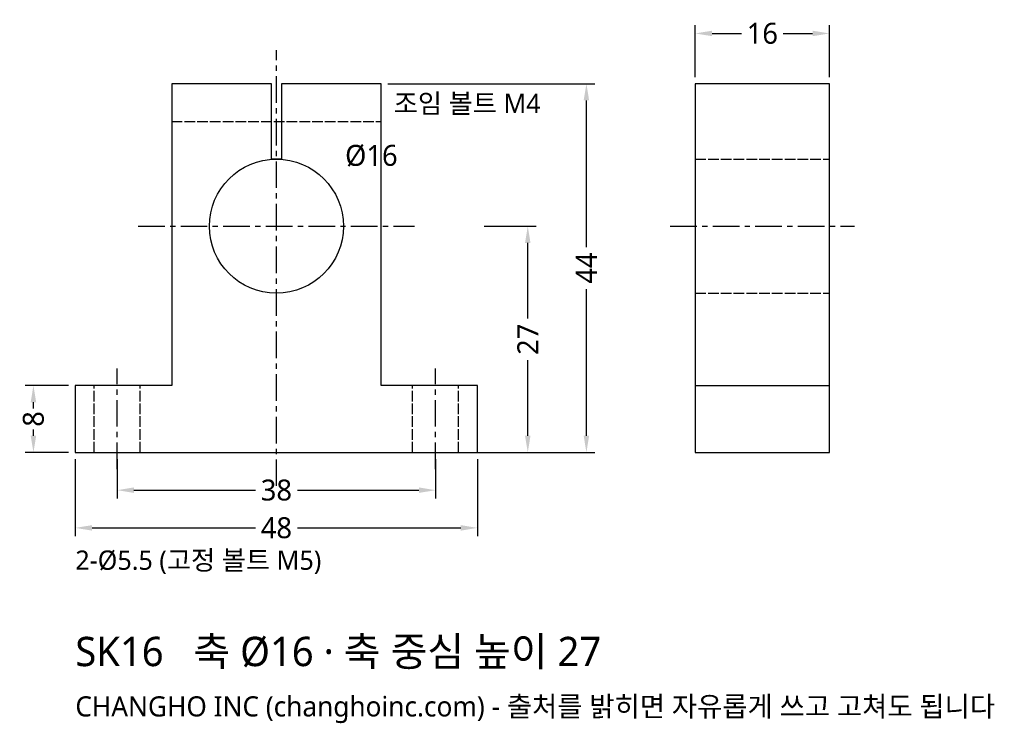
# Model space of a CAD drawing. Header units: millimetres. Extents: x -31 to 87, y -32 to 52.
import ezdxf

# ---------------------------------------------------------------- set-up
doc = ezdxf.new("R2010")
doc.units = ezdxf.units.MM
doc.linetypes.add('CENTER', pattern=[5.08, 3.175, -0.635, 0.635, -0.635])
doc.linetypes.add('DASHED', pattern=[1.524, 1.27, -0.254])
for name, color, linetype in [('문자', 7, 'CONTINUOUS'), ('숨은선', 3, 'DASHED'), ('외형선', 7, 'CONTINUOUS'), ('중심선', 1, 'CENTER'), ('치수', 4, 'CONTINUOUS')]:
    doc.layers.add(name, color=color, linetype=linetype)
doc.styles.add('CH_KOR', font='malgun.ttf')
doc.dimstyles.new('CH_DIM', dxfattribs={"dimtxt": 2.5, "dimasz": 2, "dimexe": 1, "dimexo": 0.8, "dimgap": 0.8, "dimtad": 1, "dimdec": 1, "dimdsep": 46, "dimtxsty": 'CH_KOR', "dimcen": 2.5, "dimclrd": 4, "dimclre": 4, "dimclrt": 4, "dimazin": 3, "dimtfac": 1, "dimtmove": 0, "dimatfit": 3})

# ---------------------------------------------------------------- blocks, each defined once
blk = doc.blocks.new('_CLOSEDFILLED')
at = {"color": 0, "linetype": 'BYBLOCK'}
blk.add_solid([(-1, 0.164), (0, 0), (-1, -0.164)], dxfattribs=at)
blk = doc.blocks.new('*D1')
at = {"color": 4}
for p, q in [((-24, -0.8), (-24, -10)), ((24, -0.8), (24, -10)), ((-22, -9), (-2.5, -9)), ((2.5, -9), (22, -9))]:
    blk.add_line(p, q, dxfattribs=at)
at = {"layer": 'Defpoints'}
for p in [(-24, 0), (24, 0), (-24, -9)]:
    blk.add_point(p, dxfattribs=at)
at = {"layer": '치수', "color": 4, "xscale": 2, "yscale": 2, "rotation": 180}
blk.add_blockref('_CLOSEDFILLED', (-24, -9), dxfattribs=at)
at = {"layer": '치수', "color": 4, "xscale": 2, "yscale": 2}
blk.add_blockref('_CLOSEDFILLED', (24, -9), dxfattribs=at)
at = {"layer": '치수', "color": 4, "insert": (0, -9), "char_height": 2.5, "attachment_point": 5, "style": 'CH_KOR'}
blk.add_mtext('48', dxfattribs=at)
blk = doc.blocks.new('*D2')
at = {"color": 4}
for p, q in [((-19, -0.8), (-19, -5.5)), ((19, -0.8), (19, -5.5)), ((-17, -4.5), (-2.5, -4.5)), ((2.5, -4.5), (17, -4.5))]:
    blk.add_line(p, q, dxfattribs=at)
at = {"layer": 'Defpoints'}
for p in [(-19, 0), (19, 0), (-19, -4.5)]:
    blk.add_point(p, dxfattribs=at)
at = {"layer": '치수', "color": 4, "xscale": 2, "yscale": 2, "rotation": 180}
blk.add_blockref('_CLOSEDFILLED', (-19, -4.5), dxfattribs=at)
at = {"layer": '치수', "color": 4, "xscale": 2, "yscale": 2}
blk.add_blockref('_CLOSEDFILLED', (19, -4.5), dxfattribs=at)
at = {"layer": '치수', "color": 4, "insert": (0, -4.5), "char_height": 2.5, "attachment_point": 5, "style": 'CH_KOR'}
blk.add_mtext('38', dxfattribs=at)
blk = doc.blocks.new('*D3')
at = {"color": 4}
for p, q in [((24.8, 27), (31, 27)), ((30, 16), (30, 25)), ((30, 2), (30, 11)), ((24.8, 0), (31, 0))]:
    blk.add_line(p, q, dxfattribs=at)
at = {"layer": 'Defpoints'}
for p in [(24, 27), (24, 0), (30, 0)]:
    blk.add_point(p, dxfattribs=at)
at = {"layer": '치수', "color": 4, "xscale": 2, "yscale": 2}
for p, rotation in [((30, 27), 90), ((30, 0), 270)]:
    blk.add_blockref('_CLOSEDFILLED', p, dxfattribs=dict(at, rotation=rotation))
at = {"layer": '치수', "color": 4, "insert": (30, 13.5), "char_height": 2.5, "attachment_point": 5, "rotation": 90, "style": 'CH_KOR'}
blk.add_mtext('27', dxfattribs=at)
blk = doc.blocks.new('*D4')
at = {"color": 4}
for p, q in [((13.3, 44), (38, 44)), ((37, 24.5), (37, 42)), ((37, 2), (37, 19.5)), ((13.3, 0), (38, 0))]:
    blk.add_line(p, q, dxfattribs=at)
at = {"layer": 'Defpoints'}
for p in [(12.5, 44), (12.5, 0), (37, 0)]:
    blk.add_point(p, dxfattribs=at)
at = {"layer": '치수', "color": 4, "xscale": 2, "yscale": 2}
for p, rotation in [((37, 44), 90), ((37, 0), 270)]:
    blk.add_blockref('_CLOSEDFILLED', p, dxfattribs=dict(at, rotation=rotation))
at = {"layer": '치수', "color": 4, "insert": (37, 22), "char_height": 2.5, "attachment_point": 5, "rotation": 90, "style": 'CH_KOR'}
blk.add_mtext('44', dxfattribs=at)
blk = doc.blocks.new('*D5')
at = {"color": 4}
for p, q in [((-24.8, 8), (-30, 8)), ((-29, 5.25), (-29, 6)), ((-29, 2), (-29, 2.75)), ((-24.8, 0), (-30, 0))]:
    blk.add_line(p, q, dxfattribs=at)
at = {"layer": 'Defpoints'}
for p in [(-24, 8), (-29, 0), (-24, 0)]:
    blk.add_point(p, dxfattribs=at)
at = {"layer": '치수', "color": 4, "xscale": 2, "yscale": 2}
for p, rotation in [((-29, 8), 90), ((-29, 0), 270)]:
    blk.add_blockref('_CLOSEDFILLED', p, dxfattribs=dict(at, rotation=rotation))
at = {"layer": '치수', "color": 4, "insert": (-29, 4), "char_height": 2.5, "attachment_point": 5, "rotation": 90, "style": 'CH_KOR'}
blk.add_mtext('8', dxfattribs=at)
blk = doc.blocks.new('*D6')
at = {"color": 4}
for p, q in [((50, 44.8), (50, 51)), ((66, 44.8), (66, 51)), ((52, 50), (55.5, 50)), ((60.5, 50), (64, 50))]:
    blk.add_line(p, q, dxfattribs=at)
at = {"layer": 'Defpoints'}
for p in [(50, 50), (50, 44), (66, 44)]:
    blk.add_point(p, dxfattribs=at)
at = {"layer": '치수', "color": 4, "xscale": 2, "yscale": 2, "rotation": 180}
blk.add_blockref('_CLOSEDFILLED', (50, 50), dxfattribs=at)
at = {"layer": '치수', "color": 4, "xscale": 2, "yscale": 2}
blk.add_blockref('_CLOSEDFILLED', (66, 50), dxfattribs=at)
at = {"layer": '치수', "color": 4, "insert": (58, 50), "char_height": 2.5, "attachment_point": 5, "style": 'CH_KOR'}
blk.add_mtext('16', dxfattribs=at)

msp = doc.modelspace()

# ---------------------------------------------------------------- linework, layer by layer
at = {"layer": '숨은선'}
for p, q in [((-12.5, 39.5), (12.5, 39.5)), ((50, 35), (66, 35)), ((50, 19), (66, 19)), ((-21.75, 0), (-21.75, 8)), ((-16.25, 0), (-16.25, 8)), ((16.25, 0), (16.25, 8)), ((21.75, 0), (21.75, 8))]:
    msp.add_line(p, q, dxfattribs=at)
at = {"layer": '외형선'}
msp.add_line((50, 8), (66, 8), dxfattribs=at)
for points in [[(-24, 0), (24, 0), (24, 8), (12.5, 8), (12.5, 44), (0.6, 44), (0.6, 35), (-0.6, 35), (-0.6, 44), (-12.5, 44), (-12.5, 8), (-24, 8)], [(50, 0), (66, 0), (66, 44), (50, 44)]]:
    msp.add_lwpolyline(points, close=True, dxfattribs=at)
msp.add_circle((0, 27), 8, dxfattribs=at)
at = {"layer": '중심선'}
for p, q in [((0, -4), (0, 48)), ((-16.5, 27), (16.5, 27)), ((47, 27), (69, 27)), ((-19, -2), (-19, 10)), ((19, -2), (19, 10))]:
    msp.add_line(p, q, dxfattribs=at)

# ---------------------------------------------------------------- texts
at = {"layer": '문자', "style": 'CH_KOR'}
for s, height, p in [('조임 볼트 M4', 2.3, (14, 40.5)), ('Ø16', 2.5, (8.2, 34.2)), ('2-Ø5.5 (고정 볼트 M5)', 2.3, (-24, -14)), ('SK16   축 Ø16 · 축 중심 높이 27', 3.5, (-24, -25.5)), ('CHANGHO INC (changhoinc.com) - 출처를 밝히면 자유롭게 쓰고 고쳐도 됩니다', 2.4, (-24, -31.5))]:
    msp.add_text(s, height=height, dxfattribs=at).set_placement(p)

# ---------------------------------------------------------------- dimensions: what is measured, and where the dimension line sits
at = {"layer": '치수'}
for base, p1, p2, picture, middle in [((50, 50), (50, 44), (66, 44), '*D6', (58, 50)), ((-24, -9), (-24, 0), (24, 0), '*D1', (0, -9)), ((-19, -4.5), (-19, 0), (19, 0), '*D2', (0, -4.5))]:
    dim = msp.add_linear_dim(base=base, p1=p1, p2=p2, dimstyle='CH_DIM', override={"dimscale": 1}, dxfattribs=at)
    dim.commit()
    dim.dimension.update_dxf_attribs({"geometry": picture, "text_midpoint": middle})
for base, p1, p2, picture, middle in [((37, 0), (12.5, 0), (12.5, 44), '*D4', (37, 22)), ((30, 0), (24, 0), (24, 27), '*D3', (30, 13.5)), ((-29, 0), (-24, 0), (-24, 8), '*D5', (-29, 4))]:
    dim = msp.add_linear_dim(base=base, p1=p1, p2=p2, angle=90, dimstyle='CH_DIM', override={"dimscale": 1}, dxfattribs=at)
    dim.commit()
    dim.dimension.update_dxf_attribs({"geometry": picture, "text_midpoint": middle})

doc.saveas('drawing.dxf')
